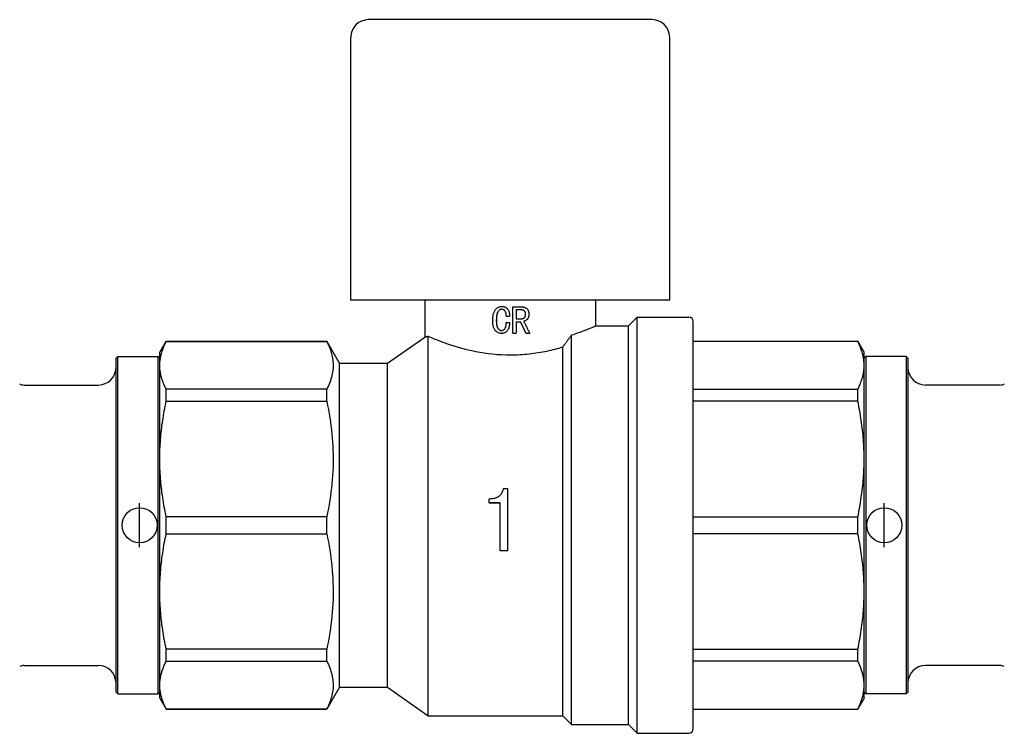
# Model space of a CAD drawing. Header units: millimetres. Extents: x 62 to 3746, y 41 to 370.
# Tile 2 of 4: x 262 to 374, y 191 to 273. Entities that reach past the tile are written whole.
import ezdxf

# ---------------------------------------------------------------- set-up
doc = ezdxf.new("R2010")
doc.units = ezdxf.units.MM
doc.layers.add('DETAIL', color=2, linetype='Continuous')
doc.layers.add('ORIGIN', color=6, linetype='Continuous')

msp = doc.modelspace()

# ---------------------------------------------------------------- linework, layer by layer
at = {"layer": 'DETAIL'}
for p, q in [((333.82, 272.77), (301.42, 272.77)), ((299.42, 240.77), (299.42, 270.77)), ((335.82, 240.77), (335.82, 270.77)), ((335.82, 240.77), (299.42, 240.77)), ((307.87, 240.77), (307.87, 236.54)), ((327.37, 240.77), (327.37, 237.82)), ((316.66, 240.04), (316.66, 240.04)), ((317.92, 240), (318.81, 240)), ((317.92, 237), (317.92, 240)), ((317.92, 240), (317.92, 240)), ((317.92, 237), (317.92, 240)), ((318.3, 239.67), (318.3, 238.63)), ((318.3, 239.67), (318.71, 239.67)), ((316.05, 238.44), (316.03, 238.44)), ((317.16, 238.92), (317.54, 238.92)), ((317.54, 238.92), (317.54, 238.92)), ((318.3, 238.63), (318.82, 238.63)), ((318.3, 238.29), (318.3, 237)), ((318.3, 238.29), (318.79, 238.29)), ((319.37, 239.14), (319.38, 239.14)), ((331.12, 237.82), (332.12, 238.82)), ((332.12, 191.32), (332.12, 238.82)), ((332.12, 238.82), (338.02, 238.82)), ((338.52, 191.82), (338.52, 238.32)), ((317.16, 238.21), (317.54, 238.21)), ((317.54, 238.21), (317.54, 238.21)), ((327.37, 237.82), (331.12, 237.82)), ((331.12, 192.32), (331.12, 237.82)), ((277.62, 234.82), (278.34, 236.07)), ((278.34, 236.04), (278.34, 236.07)), ((278.34, 236.07), (296.68, 236.07)), ((278.34, 236.04), (296.68, 236.04)), ((296.68, 236.04), (296.68, 236.07)), ((298.12, 233.57), (296.68, 236.07)), ((303.62, 233.57), (307.87, 236.54)), ((308.26, 193.32), (308.26, 236.64)), ((316.64, 236.96), (316.63, 236.96)), ((317.92, 237), (318.3, 237)), ((317.92, 237), (317.92, 237)), ((319.42, 237), (319.4, 237)), ((319.42, 237), (319.84, 237)), ((324.62, 192.32), (324.62, 236.78)), ((338.52, 236.07), (357.3, 236.07)), ((357.3, 236.04), (338.52, 236.04)), ((357.3, 236.04), (357.3, 236.07)), ((358.02, 234.82), (357.3, 236.07)), ((323.62, 193.32), (323.62, 235.41)), ((272.62, 234.12), (272.82, 234.32)), ((272.62, 196.02), (272.62, 234.12)), ((272.82, 195.82), (272.82, 234.32)), ((272.82, 234.32), (277.42, 234.32)), ((277.42, 195.82), (277.42, 234.32)), ((277.62, 234.12), (277.42, 234.32)), ((277.62, 233.31), (277.62, 234.82)), ((358.02, 233.31), (358.02, 234.82)), ((358.02, 234.12), (358.22, 234.32)), ((358.22, 234.32), (358.22, 195.82)), ((362.82, 234.32), (358.22, 234.32)), ((362.82, 234.32), (362.82, 195.82)), ((363.02, 234.12), (362.82, 234.32)), ((363.02, 234.12), (363.02, 196.02)), ((277.62, 222.62), (277.62, 233.31)), ((298.12, 196.57), (298.12, 233.57)), ((298.12, 233.57), (303.62, 233.57)), ((303.62, 196.57), (303.62, 233.57)), ((358.02, 222.62), (358.02, 233.31)), ((262.13, 231.07), (270.62, 231.07)), ((296.68, 230.58), (278.34, 230.58)), ((278.34, 229.22), (278.34, 230.58)), ((296.68, 229.22), (296.68, 230.58)), ((338.52, 230.58), (357.3, 230.58)), ((357.3, 229.22), (357.3, 230.58)), ((373.52, 231.07), (365.02, 231.07)), ((278.34, 229.22), (296.68, 229.22)), ((357.3, 229.22), (338.52, 229.22)), ((277.62, 207.51), (277.62, 222.62)), ((358.02, 207.51), (358.02, 222.62)), ((316.86, 219.25), (317.35, 219.25)), ((317.35, 212.15), (317.35, 219.25)), ((315.21, 217.61), (315.21, 218.09)), ((316.47, 217.61), (315.21, 217.61)), ((315.21, 217.61), (315.21, 217.6)), ((316.47, 217.6), (315.21, 217.6)), ((316.47, 212.15), (316.47, 217.61)), ((296.68, 216.03), (278.34, 216.03)), ((278.34, 214.1), (278.34, 216.03)), ((296.68, 214.1), (296.68, 216.03)), ((338.52, 216.03), (357.3, 216.03)), ((357.3, 214.1), (357.3, 216.03)), ((278.34, 214.1), (296.68, 214.1)), ((357.3, 214.1), (338.52, 214.1)), ((317.35, 212.15), (316.47, 212.15)), ((277.62, 196.82), (277.62, 207.51)), ((358.02, 196.82), (358.02, 207.51)), ((296.68, 200.91), (278.34, 200.91)), ((278.34, 199.55), (278.34, 200.91)), ((296.68, 199.55), (296.68, 200.91)), ((338.52, 200.91), (357.3, 200.91)), ((357.3, 199.55), (357.3, 200.91)), ((262.13, 199.07), (270.62, 199.07)), ((278.34, 199.55), (296.68, 199.55)), ((357.3, 199.55), (338.52, 199.55)), ((373.52, 199.07), (365.02, 199.07)), ((277.62, 195.32), (277.62, 196.82)), ((358.02, 195.32), (358.02, 196.82)), ((272.62, 196.02), (272.82, 195.82)), ((272.82, 195.82), (277.42, 195.82)), ((277.62, 196.02), (277.42, 195.82)), ((298.12, 196.57), (296.68, 194.07)), ((298.12, 196.57), (303.62, 196.57)), ((303.62, 196.57), (308.26, 193.32)), ((358.02, 196.02), (358.22, 195.82)), ((362.82, 195.82), (358.22, 195.82)), ((363.02, 196.02), (362.82, 195.82)), ((277.62, 195.32), (278.34, 194.07)), ((358.02, 195.32), (357.3, 194.07)), ((296.68, 194.09), (278.34, 194.09)), ((278.34, 194.07), (278.34, 194.09)), ((278.34, 194.07), (296.68, 194.07)), ((296.68, 194.07), (296.68, 194.09)), ((308.26, 193.32), (323.62, 193.32)), ((323.62, 193.32), (324.62, 192.32)), ((338.52, 194.09), (357.3, 194.09)), ((338.52, 194.07), (357.3, 194.07)), ((357.3, 194.07), (357.3, 194.09)), ((324.62, 192.32), (331.12, 192.32)), ((331.12, 192.32), (332.12, 191.32)), ((332.12, 191.32), (338.02, 191.32))]:
    msp.add_line(p, q, dxfattribs=at)
at = {"layer": 'DETAIL', "flags": 128}
for points in [[(315.62, 238.4), (315.62, 238.51), (315.62, 238.6), (315.63, 238.67), (315.63, 238.77), (315.64, 238.86), (315.66, 238.94), (315.67, 239.04), (315.69, 239.14), (315.72, 239.23), (315.74, 239.31), (315.77, 239.39), (315.81, 239.46), (315.85, 239.55), (315.9, 239.62), (315.95, 239.69), (316.01, 239.77), (316.08, 239.83), (316.14, 239.88), (316.22, 239.93), (316.3, 239.97), (316.39, 240), (316.47, 240.02), (316.55, 240.04), (316.66, 240.04)], [(316.66, 239.71), (316.59, 239.7), (316.53, 239.69), (316.47, 239.67), (316.41, 239.64), (316.36, 239.6), (316.31, 239.56), (316.27, 239.51), (316.23, 239.46), (316.2, 239.41), (316.17, 239.35), (316.14, 239.29), (316.12, 239.22), (316.1, 239.16), (316.09, 239.09), (316.08, 239.03), (316.07, 238.97), (316.06, 238.9), (316.05, 238.83), (316.04, 238.77), (316.04, 238.7), (316.04, 238.63), (316.04, 238.58), (316.03, 238.52), (316.03, 238.44)], [(316.66, 239.71), (316.59, 239.7), (316.53, 239.69), (316.48, 239.67), (316.42, 239.64), (316.36, 239.6), (316.32, 239.56), (316.28, 239.51), (316.24, 239.46), (316.21, 239.4), (316.18, 239.34), (316.15, 239.28), (316.13, 239.22), (316.12, 239.15), (316.1, 239.09), (316.09, 239.03), (316.08, 238.96), (316.07, 238.89), (316.07, 238.83), (316.06, 238.77), (316.06, 238.7), (316.05, 238.63), (316.05, 238.58), (316.05, 238.52), (316.05, 238.44)], [(316.66, 240.04), (316.73, 240.04), (316.79, 240.03), (316.86, 240.02), (316.92, 240), (316.99, 239.98), (317.05, 239.95), (317.11, 239.92), (317.16, 239.88), (317.21, 239.84), (317.26, 239.79), (317.31, 239.74), (317.35, 239.69), (317.39, 239.63), (317.42, 239.57), (317.45, 239.51), (317.47, 239.45), (317.49, 239.38), (317.51, 239.32), (317.52, 239.25), (317.53, 239.19), (317.54, 239.12), (317.54, 239.06), (317.54, 239), (317.54, 238.92)], [(316.66, 240.04), (316.74, 240.04), (316.8, 240.03), (316.86, 240.02), (316.93, 240), (316.99, 239.98), (317.05, 239.95), (317.11, 239.92), (317.17, 239.88), (317.22, 239.84), (317.27, 239.79), (317.31, 239.74), (317.35, 239.69), (317.39, 239.63), (317.42, 239.57), (317.45, 239.51), (317.48, 239.44), (317.49, 239.38), (317.51, 239.32), (317.52, 239.25), (317.53, 239.18), (317.54, 239.12), (317.54, 239.06), (317.54, 239), (317.54, 238.92)], [(317.16, 238.92), (317.16, 238.97), (317.16, 239.01), (317.16, 239.05), (317.16, 239.09), (317.15, 239.14), (317.15, 239.18), (317.14, 239.23), (317.13, 239.28), (317.12, 239.32), (317.11, 239.36), (317.09, 239.4), (317.08, 239.44), (317.06, 239.48), (317.03, 239.52), (317.01, 239.55), (316.98, 239.59), (316.95, 239.61), (316.91, 239.64), (316.88, 239.66), (316.83, 239.68), (316.79, 239.69), (316.75, 239.7), (316.71, 239.71), (316.66, 239.71)], [(319.37, 239.14), (319.36, 239.18), (319.36, 239.23), (319.35, 239.27), (319.35, 239.3), (319.33, 239.34), (319.32, 239.37), (319.3, 239.41), (319.28, 239.45), (319.25, 239.48), (319.23, 239.51), (319.2, 239.54), (319.17, 239.56), (319.13, 239.58), (319.1, 239.6), (319.06, 239.61), (319.02, 239.63), (318.98, 239.64), (318.94, 239.65), (318.9, 239.65), (318.87, 239.66), (318.83, 239.66), (318.79, 239.66), (318.75, 239.67), (318.7, 239.67)], [(319.38, 239.14), (319.38, 239.18), (319.38, 239.22), (319.37, 239.26), (319.36, 239.3), (319.35, 239.34), (319.34, 239.37), (319.32, 239.41), (319.3, 239.45), (319.27, 239.48), (319.24, 239.51), (319.21, 239.54), (319.18, 239.56), (319.15, 239.58), (319.12, 239.6), (319.08, 239.61), (319.04, 239.62), (319, 239.64), (318.96, 239.65), (318.92, 239.65), (318.87, 239.66), (318.83, 239.66), (318.8, 239.66), (318.76, 239.67), (318.71, 239.67)], [(318.81, 240), (318.88, 240), (318.94, 239.99), (318.99, 239.99), (319.05, 239.98), (319.11, 239.97), (319.17, 239.96), (319.23, 239.94), (319.29, 239.92), (319.34, 239.89), (319.4, 239.86), (319.45, 239.83), (319.5, 239.8), (319.54, 239.75), (319.59, 239.71), (319.62, 239.66), (319.65, 239.61), (319.68, 239.55), (319.7, 239.5), (319.72, 239.44), (319.73, 239.38), (319.74, 239.32), (319.75, 239.26), (319.75, 239.2), (319.76, 239.14)], [(316.63, 236.96), (316.54, 236.96), (316.46, 236.97), (316.38, 236.99), (316.3, 237.02), (316.23, 237.05), (316.16, 237.09), (316.09, 237.14), (316.03, 237.19), (315.96, 237.25), (315.91, 237.31), (315.86, 237.37), (315.81, 237.44), (315.78, 237.51), (315.75, 237.58), (315.72, 237.65), (315.7, 237.74), (315.68, 237.82), (315.66, 237.91), (315.64, 237.99), (315.64, 238.07), (315.63, 238.16), (315.62, 238.22), (315.62, 238.3), (315.62, 238.4)], [(316.03, 238.44), (316.03, 238.36), (316.04, 238.3), (316.04, 238.26), (316.04, 238.2), (316.04, 238.14), (316.05, 238.08), (316.06, 238.01), (316.07, 237.95), (316.08, 237.9), (316.09, 237.84), (316.1, 237.78), (316.12, 237.72), (316.14, 237.66), (316.17, 237.61), (316.19, 237.56), (316.23, 237.51), (316.27, 237.46), (316.31, 237.42), (316.36, 237.38), (316.41, 237.35), (316.46, 237.32), (316.52, 237.31), (316.58, 237.3), (316.64, 237.29)], [(316.05, 238.44), (316.05, 238.37), (316.05, 238.3), (316.05, 238.25), (316.06, 238.2), (316.06, 238.14), (316.07, 238.08), (316.07, 238.01), (316.08, 237.95), (316.09, 237.9), (316.1, 237.84), (316.12, 237.78), (316.13, 237.72), (316.16, 237.67), (316.18, 237.61), (316.21, 237.56), (316.24, 237.51), (316.28, 237.47), (316.32, 237.42), (316.37, 237.38), (316.42, 237.35), (316.47, 237.33), (316.52, 237.31), (316.58, 237.3), (316.65, 237.29)], [(319.4, 237), (319.38, 237.05), (319.35, 237.11), (319.33, 237.16), (319.3, 237.22), (319.27, 237.27), (319.25, 237.32), (319.22, 237.38), (319.2, 237.43), (319.17, 237.48), (319.14, 237.54), (319.12, 237.59), (319.09, 237.65), (319.07, 237.7), (319.04, 237.75), (319.01, 237.81), (318.99, 237.86), (318.96, 237.92), (318.94, 237.97), (318.91, 238.02), (318.88, 238.08), (318.86, 238.13), (318.83, 238.18), (318.81, 238.24), (318.78, 238.29)], [(319.42, 237), (319.4, 237.05), (319.37, 237.11), (319.34, 237.16), (319.32, 237.22), (319.29, 237.27), (319.27, 237.32), (319.24, 237.38), (319.21, 237.43), (319.19, 237.48), (319.16, 237.54), (319.13, 237.59), (319.11, 237.65), (319.08, 237.7), (319.06, 237.75), (319.03, 237.81), (319, 237.86), (318.98, 237.92), (318.95, 237.97), (318.92, 238.02), (318.9, 238.08), (318.87, 238.13), (318.84, 238.18), (318.82, 238.24), (318.79, 238.29)], [(318.81, 238.63), (318.86, 238.63), (318.89, 238.63), (318.93, 238.63), (318.96, 238.64), (318.99, 238.65), (319.02, 238.65), (319.06, 238.67), (319.09, 238.68), (319.13, 238.69), (319.16, 238.71), (319.19, 238.73), (319.21, 238.75), (319.24, 238.77), (319.27, 238.8), (319.29, 238.83), (319.31, 238.86), (319.32, 238.89), (319.34, 238.92), (319.34, 238.96), (319.35, 238.99), (319.36, 239.02), (319.36, 239.06), (319.36, 239.09), (319.37, 239.14)], [(318.82, 238.63), (318.87, 238.63), (318.9, 238.63), (318.93, 238.63), (318.97, 238.64), (319, 238.65), (319.04, 238.65), (319.07, 238.67), (319.11, 238.68), (319.14, 238.7), (319.17, 238.71), (319.2, 238.73), (319.23, 238.75), (319.26, 238.77), (319.28, 238.8), (319.3, 238.83), (319.32, 238.86), (319.34, 238.89), (319.35, 238.92), (319.36, 238.96), (319.37, 238.99), (319.38, 239.03), (319.38, 239.06), (319.38, 239.09), (319.38, 239.14)], [(319.76, 239.14), (319.75, 239.08), (319.75, 239.04), (319.75, 239), (319.74, 238.96), (319.73, 238.91), (319.72, 238.87), (319.71, 238.82), (319.7, 238.78), (319.68, 238.74), (319.66, 238.7), (319.63, 238.66), (319.61, 238.63), (319.58, 238.6), (319.55, 238.56), (319.52, 238.53), (319.48, 238.5), (319.45, 238.47), (319.41, 238.45), (319.37, 238.43), (319.33, 238.4), (319.29, 238.39), (319.26, 238.37), (319.21, 238.36), (319.17, 238.34)], [(319.17, 238.34), (319.19, 238.29), (319.22, 238.23), (319.25, 238.18), (319.28, 238.12), (319.31, 238.06), (319.33, 238.01), (319.36, 237.95), (319.39, 237.9), (319.42, 237.84), (319.45, 237.78), (319.47, 237.73), (319.5, 237.67), (319.53, 237.62), (319.56, 237.56), (319.59, 237.5), (319.61, 237.45), (319.64, 237.39), (319.67, 237.34), (319.7, 237.28), (319.73, 237.22), (319.75, 237.17), (319.78, 237.11), (319.81, 237.06), (319.84, 237)], [(317.54, 238.21), (317.54, 238.12), (317.53, 238.05), (317.53, 237.99), (317.52, 237.92), (317.51, 237.85), (317.5, 237.78), (317.48, 237.7), (317.46, 237.62), (317.44, 237.55), (317.41, 237.49), (317.38, 237.43), (317.35, 237.37), (317.31, 237.31), (317.27, 237.26), (317.22, 237.2), (317.16, 237.15), (317.1, 237.11), (317.04, 237.07), (316.98, 237.04), (316.91, 237.01), (316.84, 236.99), (316.77, 236.97), (316.71, 236.96), (316.63, 236.96)], [(316.64, 237.29), (316.7, 237.3), (316.74, 237.3), (316.79, 237.32), (316.83, 237.34), (316.87, 237.36), (316.91, 237.39), (316.95, 237.43), (316.99, 237.46), (317.02, 237.5), (317.04, 237.54), (317.06, 237.58), (317.08, 237.63), (317.1, 237.67), (317.11, 237.71), (317.12, 237.75), (317.13, 237.8), (317.14, 237.86), (317.15, 237.92), (317.15, 237.96), (317.16, 238.01), (317.16, 238.06), (317.16, 238.1), (317.16, 238.15), (317.16, 238.21)], [(317.54, 238.21), (317.54, 238.12), (317.53, 238.05), (317.53, 237.98), (317.52, 237.92), (317.51, 237.85), (317.5, 237.78), (317.48, 237.7), (317.46, 237.63), (317.44, 237.56), (317.42, 237.49), (317.39, 237.43), (317.36, 237.37), (317.32, 237.31), (317.27, 237.25), (317.22, 237.2), (317.17, 237.15), (317.11, 237.11), (317.05, 237.07), (316.99, 237.03), (316.92, 237.01), (316.85, 236.99), (316.79, 236.97), (316.72, 236.96), (316.64, 236.96)], [(324.62, 236.78), (324.83, 236.85), (325.04, 236.92), (325.23, 236.99), (325.42, 237.05), (325.61, 237.12), (325.78, 237.18), (325.95, 237.24), (326.11, 237.3), (326.25, 237.36), (326.39, 237.42), (326.53, 237.47), (326.65, 237.52), (326.76, 237.56), (326.87, 237.6), (326.96, 237.64), (327.05, 237.68), (327.12, 237.71), (327.19, 237.74), (327.24, 237.76), (327.29, 237.78), (327.33, 237.8), (327.35, 237.81), (327.37, 237.81), (327.37, 237.82)], [(277.62, 233.31), (277.62, 233.43), (277.63, 233.54), (277.63, 233.65), (277.64, 233.77), (277.65, 233.88), (277.67, 234), (277.69, 234.11), (277.71, 234.22), (277.73, 234.34), (277.75, 234.45), (277.78, 234.57), (277.81, 234.68), (277.84, 234.8), (277.87, 234.91), (277.91, 235.02), (277.95, 235.14), (277.99, 235.25), (278.03, 235.36), (278.08, 235.48), (278.13, 235.59), (278.18, 235.71), (278.23, 235.82), (278.29, 235.93), (278.34, 236.04)], [(296.68, 236.04), (296.77, 235.85), (296.86, 235.66), (296.95, 235.46), (297.02, 235.27), (297.09, 235.07), (297.16, 234.88), (297.21, 234.69), (297.26, 234.49), (297.3, 234.3), (297.34, 234.1), (297.37, 233.91), (297.38, 233.71), (297.4, 233.52), (297.4, 233.32), (297.4, 233.12), (297.39, 232.93), (297.37, 232.73), (297.34, 232.54), (297.31, 232.34), (297.26, 232.14), (297.22, 231.95), (297.16, 231.75), (297.1, 231.56), (297.03, 231.36), (296.95, 231.17), (296.87, 230.97), (296.78, 230.78), (296.68, 230.58)], [(307.87, 236.54), (307.87, 236.54), (307.87, 236.54), (307.88, 236.54), (307.88, 236.55), (307.89, 236.55), (307.9, 236.55), (307.91, 236.55), (307.92, 236.55), (307.93, 236.56), (307.94, 236.56), (307.95, 236.56), (307.97, 236.57), (307.99, 236.57), (308.01, 236.58), (308.03, 236.58), (308.05, 236.59), (308.07, 236.59), (308.09, 236.6), (308.12, 236.6), (308.14, 236.61), (308.17, 236.62), (308.2, 236.63), (308.23, 236.64), (308.26, 236.64)], [(308.26, 236.64), (308.42, 236.58), (308.6, 236.5), (308.8, 236.42), (309.02, 236.32), (309.27, 236.23), (309.54, 236.12), (309.83, 236.01), (310.14, 235.9), (310.47, 235.78), (310.81, 235.67), (311.18, 235.55), (311.56, 235.43), (311.96, 235.32), (312.37, 235.21), (312.8, 235.1), (313.24, 235), (313.69, 234.9), (314.15, 234.82), (314.63, 234.74), (315.11, 234.67), (315.6, 234.61), (316.1, 234.57), (316.61, 234.54), (317.11, 234.52), (317.62, 234.51)], [(323.62, 235.41), (323.67, 235.47), (323.71, 235.53), (323.75, 235.59), (323.79, 235.65), (323.84, 235.7), (323.88, 235.76), (323.92, 235.82), (323.96, 235.88), (324, 235.94), (324.05, 235.99), (324.09, 236.05), (324.13, 236.11), (324.17, 236.16), (324.21, 236.22), (324.25, 236.28), (324.3, 236.33), (324.34, 236.39), (324.38, 236.45), (324.42, 236.5), (324.46, 236.56), (324.5, 236.61), (324.54, 236.67), (324.58, 236.73), (324.62, 236.78)], [(358.02, 233.31), (358.02, 233.43), (358.02, 233.54), (358.01, 233.65), (358, 233.77), (357.99, 233.88), (357.97, 234), (357.96, 234.11), (357.94, 234.22), (357.92, 234.34), (357.89, 234.45), (357.87, 234.57), (357.84, 234.68), (357.8, 234.8), (357.77, 234.91), (357.73, 235.02), (357.69, 235.14), (357.65, 235.25), (357.61, 235.36), (357.56, 235.48), (357.52, 235.59), (357.46, 235.71), (357.41, 235.82), (357.36, 235.93), (357.3, 236.04)], [(317.62, 234.51), (317.89, 234.51), (318.17, 234.52), (318.44, 234.53), (318.71, 234.54), (318.98, 234.56), (319.25, 234.58), (319.51, 234.6), (319.78, 234.63), (320.04, 234.66), (320.3, 234.69), (320.56, 234.73), (320.82, 234.77), (321.07, 234.81), (321.32, 234.86), (321.57, 234.91), (321.81, 234.95), (322.05, 235.01), (322.29, 235.06), (322.52, 235.12), (322.75, 235.17), (322.97, 235.23), (323.19, 235.29), (323.41, 235.35), (323.62, 235.41)], [(278.34, 230.58), (278.29, 230.7), (278.23, 230.81), (278.18, 230.92), (278.13, 231.04), (278.08, 231.15), (278.03, 231.26), (277.99, 231.38), (277.95, 231.49), (277.91, 231.6), (277.87, 231.72), (277.84, 231.83), (277.81, 231.94), (277.78, 232.06), (277.75, 232.17), (277.73, 232.29), (277.71, 232.4), (277.69, 232.51), (277.67, 232.63), (277.65, 232.74), (277.64, 232.86), (277.63, 232.97), (277.63, 233.08), (277.62, 233.2), (277.62, 233.31)], [(357.3, 230.58), (357.36, 230.7), (357.41, 230.81), (357.46, 230.92), (357.52, 231.04), (357.56, 231.15), (357.61, 231.26), (357.65, 231.38), (357.69, 231.49), (357.73, 231.6), (357.77, 231.72), (357.8, 231.83), (357.84, 231.94), (357.87, 232.06), (357.89, 232.17), (357.92, 232.29), (357.94, 232.4), (357.96, 232.51), (357.98, 232.63), (357.99, 232.74), (358, 232.86), (358.01, 232.97), (358.02, 233.08), (358.02, 233.2), (358.02, 233.31)], [(277.62, 222.62), (277.62, 222.9), (277.63, 223.17), (277.63, 223.45), (277.64, 223.72), (277.65, 224), (277.67, 224.27), (277.69, 224.55), (277.71, 224.83), (277.73, 225.1), (277.75, 225.38), (277.78, 225.65), (277.81, 225.93), (277.84, 226.2), (277.87, 226.48), (277.91, 226.75), (277.95, 227.03), (277.99, 227.3), (278.03, 227.58), (278.08, 227.85), (278.13, 228.13), (278.18, 228.4), (278.23, 228.67), (278.29, 228.95), (278.34, 229.22)], [(296.68, 229.22), (296.77, 228.75), (296.86, 228.28), (296.95, 227.81), (297.02, 227.34), (297.09, 226.88), (297.16, 226.41), (297.21, 225.94), (297.26, 225.47), (297.3, 225), (297.34, 224.53), (297.37, 224.06), (297.38, 223.58), (297.4, 223.11), (297.4, 222.64), (297.4, 222.17), (297.39, 221.7), (297.37, 221.22), (297.34, 220.75), (297.31, 220.28), (297.26, 219.8), (297.22, 219.33), (297.16, 218.86), (297.1, 218.38), (297.03, 217.91), (296.95, 217.44), (296.87, 216.97), (296.78, 216.5), (296.68, 216.03)], [(358.02, 222.62), (358.02, 222.9), (358.02, 223.17), (358.01, 223.45), (358, 223.72), (357.99, 224), (357.97, 224.27), (357.96, 224.55), (357.94, 224.83), (357.92, 225.1), (357.89, 225.38), (357.87, 225.65), (357.84, 225.93), (357.8, 226.2), (357.77, 226.48), (357.73, 226.75), (357.69, 227.03), (357.65, 227.3), (357.61, 227.58), (357.56, 227.85), (357.52, 228.13), (357.46, 228.4), (357.41, 228.67), (357.36, 228.95), (357.3, 229.22)], [(278.34, 216.03), (278.29, 216.3), (278.23, 216.58), (278.18, 216.85), (278.13, 217.13), (278.08, 217.4), (278.03, 217.67), (277.99, 217.95), (277.95, 218.22), (277.91, 218.5), (277.87, 218.77), (277.84, 219.05), (277.81, 219.32), (277.78, 219.6), (277.75, 219.87), (277.73, 220.15), (277.71, 220.42), (277.69, 220.7), (277.67, 220.97), (277.65, 221.25), (277.64, 221.52), (277.63, 221.8), (277.63, 222.07), (277.62, 222.35), (277.62, 222.62)], [(357.3, 216.03), (357.36, 216.3), (357.41, 216.58), (357.46, 216.85), (357.52, 217.13), (357.56, 217.4), (357.61, 217.67), (357.65, 217.95), (357.69, 218.22), (357.73, 218.5), (357.77, 218.77), (357.8, 219.05), (357.84, 219.32), (357.87, 219.6), (357.89, 219.87), (357.92, 220.15), (357.94, 220.42), (357.96, 220.7), (357.98, 220.97), (357.99, 221.25), (358, 221.52), (358.01, 221.8), (358.02, 222.07), (358.02, 222.35), (358.02, 222.62)], [(315.21, 218.09), (315.31, 218.09), (315.4, 218.1), (315.49, 218.1), (315.58, 218.11), (315.68, 218.13), (315.76, 218.14), (315.86, 218.17), (315.95, 218.19), (316.04, 218.22), (316.13, 218.26), (316.2, 218.3), (316.28, 218.34), (316.35, 218.39), (316.43, 218.45), (316.5, 218.52), (316.56, 218.59), (316.61, 218.66), (316.67, 218.74), (316.71, 218.81), (316.75, 218.9), (316.79, 218.98), (316.82, 219.07), (316.84, 219.15), (316.86, 219.25)], [(277.62, 207.51), (277.62, 207.78), (277.63, 208.06), (277.63, 208.33), (277.64, 208.61), (277.65, 208.88), (277.67, 209.16), (277.69, 209.43), (277.71, 209.71), (277.73, 209.98), (277.75, 210.26), (277.78, 210.54), (277.81, 210.81), (277.84, 211.09), (277.87, 211.36), (277.91, 211.64), (277.95, 211.91), (277.99, 212.19), (278.03, 212.46), (278.08, 212.74), (278.13, 213.01), (278.18, 213.28), (278.23, 213.56), (278.29, 213.83), (278.34, 214.1)], [(296.68, 214.1), (296.77, 213.63), (296.86, 213.17), (296.95, 212.7), (297.02, 212.23), (297.09, 211.76), (297.16, 211.29), (297.21, 210.82), (297.26, 210.35), (297.3, 209.88), (297.34, 209.41), (297.37, 208.94), (297.38, 208.47), (297.4, 208), (297.4, 207.53), (297.4, 207.05), (297.39, 206.58), (297.37, 206.11), (297.34, 205.63), (297.31, 205.16), (297.26, 204.69), (297.22, 204.21), (297.16, 203.74), (297.1, 203.27), (297.03, 202.8), (296.95, 202.32), (296.87, 201.85), (296.78, 201.38), (296.68, 200.91)], [(358.02, 207.51), (358.02, 207.78), (358.02, 208.06), (358.01, 208.33), (358, 208.61), (357.99, 208.88), (357.97, 209.16), (357.96, 209.43), (357.94, 209.71), (357.92, 209.98), (357.89, 210.26), (357.87, 210.54), (357.84, 210.81), (357.8, 211.09), (357.77, 211.36), (357.73, 211.64), (357.69, 211.91), (357.65, 212.19), (357.61, 212.46), (357.56, 212.74), (357.52, 213.01), (357.46, 213.28), (357.41, 213.56), (357.36, 213.83), (357.3, 214.1)], [(278.34, 200.91), (278.29, 201.19), (278.23, 201.46), (278.18, 201.74), (278.13, 202.01), (278.08, 202.28), (278.03, 202.56), (277.99, 202.83), (277.95, 203.11), (277.91, 203.38), (277.87, 203.66), (277.84, 203.93), (277.81, 204.21), (277.78, 204.48), (277.75, 204.75), (277.73, 205.03), (277.71, 205.3), (277.69, 205.58), (277.67, 205.86), (277.65, 206.13), (277.64, 206.41), (277.63, 206.68), (277.63, 206.96), (277.62, 207.23), (277.62, 207.51)], [(357.3, 200.91), (357.36, 201.19), (357.41, 201.46), (357.46, 201.74), (357.52, 202.01), (357.56, 202.28), (357.61, 202.56), (357.65, 202.83), (357.69, 203.11), (357.73, 203.38), (357.77, 203.66), (357.8, 203.93), (357.84, 204.21), (357.87, 204.48), (357.89, 204.75), (357.92, 205.03), (357.94, 205.3), (357.96, 205.58), (357.98, 205.86), (357.99, 206.13), (358, 206.41), (358.01, 206.68), (358.02, 206.96), (358.02, 207.23), (358.02, 207.51)], [(277.62, 196.82), (277.62, 196.93), (277.63, 197.05), (277.63, 197.16), (277.64, 197.28), (277.65, 197.39), (277.67, 197.5), (277.69, 197.62), (277.71, 197.73), (277.73, 197.85), (277.75, 197.96), (277.78, 198.07), (277.81, 198.19), (277.84, 198.3), (277.87, 198.42), (277.91, 198.53), (277.95, 198.64), (277.99, 198.76), (278.03, 198.87), (278.08, 198.98), (278.13, 199.1), (278.18, 199.21), (278.23, 199.33), (278.29, 199.44), (278.34, 199.55)], [(296.68, 199.55), (296.77, 199.36), (296.86, 199.16), (296.95, 198.97), (297.02, 198.78), (297.09, 198.58), (297.16, 198.39), (297.21, 198.19), (297.26, 198), (297.3, 197.8), (297.34, 197.61), (297.37, 197.41), (297.38, 197.22), (297.4, 197.02), (297.4, 196.83), (297.4, 196.63), (297.39, 196.44), (297.37, 196.24), (297.34, 196.04), (297.31, 195.85), (297.26, 195.65), (297.22, 195.46), (297.16, 195.26), (297.1, 195.06), (297.03, 194.87), (296.95, 194.67), (296.87, 194.48), (296.78, 194.28), (296.68, 194.09)], [(358.02, 196.82), (358.02, 196.93), (358.02, 197.05), (358.01, 197.16), (358, 197.28), (357.99, 197.39), (357.97, 197.5), (357.96, 197.62), (357.94, 197.73), (357.92, 197.85), (357.89, 197.96), (357.87, 198.07), (357.84, 198.19), (357.8, 198.3), (357.77, 198.42), (357.73, 198.53), (357.69, 198.64), (357.65, 198.76), (357.61, 198.87), (357.56, 198.98), (357.52, 199.1), (357.46, 199.21), (357.41, 199.33), (357.36, 199.44), (357.3, 199.55)], [(278.34, 194.09), (278.29, 194.2), (278.23, 194.32), (278.18, 194.43), (278.13, 194.54), (278.08, 194.66), (278.03, 194.77), (277.99, 194.88), (277.95, 195), (277.91, 195.11), (277.87, 195.22), (277.84, 195.34), (277.81, 195.45), (277.78, 195.57), (277.75, 195.68), (277.73, 195.79), (277.71, 195.91), (277.69, 196.02), (277.67, 196.14), (277.65, 196.25), (277.64, 196.36), (277.63, 196.48), (277.63, 196.59), (277.62, 196.71), (277.62, 196.82)], [(357.3, 194.09), (357.36, 194.2), (357.41, 194.32), (357.46, 194.43), (357.52, 194.54), (357.56, 194.66), (357.61, 194.77), (357.65, 194.88), (357.69, 195), (357.73, 195.11), (357.77, 195.22), (357.8, 195.34), (357.84, 195.45), (357.87, 195.57), (357.89, 195.68), (357.92, 195.79), (357.94, 195.91), (357.96, 196.02), (357.98, 196.14), (357.99, 196.25), (358, 196.36), (358.01, 196.48), (358.02, 196.59), (358.02, 196.71), (358.02, 196.82)]]:
    msp.add_lwpolyline(points, dxfattribs=at)
at = {"layer": 'DETAIL'}
for centre, radius, start, end in [((301.42, 270.77), 2, 90, 180), ((333.82, 270.77), 2, 0, 90), ((338.02, 238.32), 0.5, 0, 90), ((270.62, 233.07), 2, 270, 0), ((365.02, 233.07), 2, 180, 270), ((262.13, 232.07), 1, 240, 270), ((373.52, 232.07), 1, 270, 300), ((262.13, 198.07), 1, 90, 120), ((270.62, 197.07), 2, 0, 90), ((365.02, 197.07), 2, 90, 180), ((373.52, 198.07), 1, 60, 90), ((338.02, 191.82), 0.5, 270, 0)]:
    msp.add_arc(centre, radius, start, end, dxfattribs=at)
at = {"layer": 'ORIGIN'}
for p, q in [((275.32, 212.57), (275.32, 217.57)), ((360.32, 212.57), (360.32, 217.57))]:
    msp.add_line(p, q, dxfattribs=at)
for centre in [(275.32, 215.07), (360.32, 215.07)]:
    msp.add_circle(centre, 2, dxfattribs=at)

doc.saveas('drawing.dxf')
